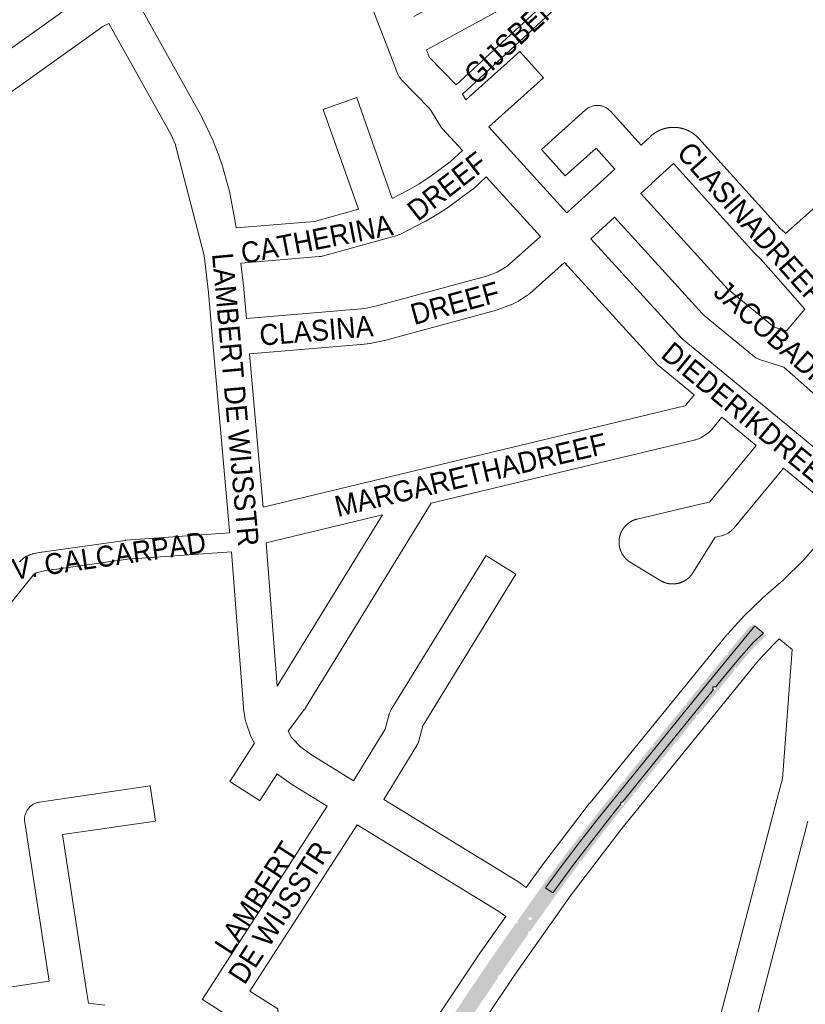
# Paper-space layout 'Layout1' of a CAD drawing. Header units: metres. Extents: x 123097 to 144122, y 392739 to 407589.
# Tile 244 of 256: x 133326 to 133614, y 397862 to 398223. Entities that reach past the tile are written whole.
import ezdxf
from ezdxf.enums import TextEntityAlignment as Align

# ---------------------------------------------------------------- set-up
doc = ezdxf.new("R2010")
doc.units = ezdxf.units.M
doc.header["$MEASUREMENT"] = 0
for name, color, linetype, lineweight in [('gs-anno-wegen algemeen tekst', 7, 'Continuous', 0), ('gs-knt-aanvullende hoofdweg', 7, 'Continuous', 0), ('gs-knt-fietspaden', 7, 'Continuous', 0), ('gs-knt-paden', 7, 'Continuous', 0), ('gs-knt-wegen algemeen', 7, 'Continuous', 0), ('ir-ARC-asfalt-hoofdwegen-te inspecteren', 5, 'Continuous', 0), ('ir-ARC-fietspaden naastliggend- te inspecteren', 1, 'Continuous', 0)]:
    doc.layers.add(name, color=color, linetype=linetype, lineweight=lineweight)
doc.styles.add('Style-Arial', font='arial.ttf')

psp = doc.layouts.get("Layout1")

# ---------------------------------------------------------------- hatches: boundary and pattern name
at = {"layer": 'ir-ARC-asfalt-hoofdwegen-te inspecteren', "linetype": 'Continuous', "lineweight": 13, "extrusion": (0, 0, -1)}
psp.add_hatch(color=5, dxfattribs=at).paths.add_polyline_path([(-133542.661, 397930.796), (-133538.071, 397924.964), (-133532.007, 397917.125), (-133528.686, 397912.739), (-133521.657, 397903.179), (-133521.32, 397902.713), (-133518.685, 397904.525), (-133521.407, 397908.282), (-133524.101, 397911.939), (-133526.819, 397915.579), (-133530.939, 397921.006), (-133533.183, 397923.916), (-133537.509, 397929.441), (-133541.009, 397933.831), (-133577.017, 397978.253), (-133595.482, 398000.749), (-133598.654, 397998.085), (-133594.91, 397994.718), (-133592.419, 397991.923), (-133590.481, 397989.692), (-133587.169, 397985.72), (-133581.952, 397979.356), (-133581.145, 397978.364), (-133581.145, 397978.384), (-133580.145, 397978.384), (-133580.145, 397977.384), (-133580.348, 397977.384), (-133561.344, 397954.017), (-133552.279, 397942.81), (-133547.673, 397937.078), (-133546.859, 397936.058), (-133546.316, 397936.058), (-133546.316, 397935.377)], flags=0)
at = {"layer": 'ir-ARC-asfalt-hoofdwegen-te inspecteren', "linetype": 'Continuous', "lineweight": 13}
h = psp.add_hatch(color=5, dxfattribs=at)
h.paths.add_polyline_path([(133464.442, 397818.455), (133461.811, 397820.264), (133462.162, 397820.809), (133483.776, 397853.843), (133503.059, 397882.427), (133514.774, 397899.064), (133517.409, 397902.764), (133518.685, 397904.525), (133521.32, 397902.713), (133517.565, 397897.52), (133514.966, 397893.873), (133506.948, 397882.532), (133496.425, 397867.039), (133487.939, 397854.398), (133487.939, 397855.37), (133486.939, 397855.37), (133486.939, 397854.37), (133487.92, 397854.37), (133486.322, 397851.989), (133479.325, 397841.37)])
h.paths.add_polyline_path([(133512.519, 397892.793), (133512.519, 397893.793), (133513.519, 397893.793), (133513.519, 397892.793)], flags=16)
at = {"layer": 'ir-ARC-fietspaden naastliggend- te inspecteren', "linetype": 'Continuous', "lineweight": 30, "extrusion": (0, 0, -1)}
h = psp.add_hatch(color=1, dxfattribs=at)
h.paths.add_polyline_path([(-133517.521, 397905.325, 0.0078655), (-133531.452, 397923.896), (-133531.236, 397923.59), (-133531.562, 397923.359), (-133531.995, 397923.972), (-133531.684, 397924.191), (-133539.458, 397934.108), (-133557.817, 397956.881), (-133557.582, 397956.589), (-133557.893, 397956.338), (-133558.364, 397956.922), (-133558.054, 397957.172), (-133570.075, 397971.961), (-133569.839, 397971.669), (-133570.15, 397971.418), (-133570.622, 397972.001), (-133570.313, 397972.251), (-133584.959, 397990.146), (-133585.267, 397989.892), (-133585.744, 397990.471), (-133585.436, 397990.725), (-133593.082, 398000), (-133593.603, 398000.632), (-133594.428, 398001.634), (-133595.482, 398000.749), (-133577.017, 397978.253), (-133541.009, 397933.831), (-133537.509, 397929.441), (-133533.183, 397923.916), (-133530.939, 397921.006), (-133526.819, 397915.579), (-133524.101, 397911.939), (-133521.407, 397908.282), (-133518.685, 397904.525)])
h.paths.add_polyline_path([(-133547.684, 397943.663), (-133548.155, 397944.247), (-133547.843, 397944.498), (-133547.373, 397943.914)], flags=16)
h.paths.add_polyline_path([(-133594.156, 398000.673), (-133594.632, 398001.253), (-133594.323, 398001.507), (-133593.847, 398000.927)], flags=16)
at = {"layer": 'ir-ARC-fietspaden naastliggend- te inspecteren', "linetype": 'Continuous', "lineweight": 30}
h = psp.add_hatch(color=1, dxfattribs=at)
h.paths.add_polyline_path([(133598.725, 397996.242, 0.0375292), (133593.369, 397990.913), (133580.869, 397975.701), (133575.344, 397968.952), (133574.227, 397967.573), (133574.495, 397967.906), (133574.183, 397968.157), (133573.713, 397967.572), (133574.024, 397967.322), (133551.135, 397939.062), (133551.368, 397939.356), (133551.054, 397939.604), (133550.589, 397939.016), (133550.896, 397938.773, 0.0103824), (133536.292, 397920.393), (133536.283, 397920.381, 0.0006661), (133535.372, 397919.181), (133530.6, 397912.938), (133526.491, 397907.462), (133525.68, 397906.341), (133525.672, 397906.347), (133525.23, 397905.741), (133525.24, 397905.734), (133522.477, 397901.917), (133521.32, 397902.713), (133521.657, 397903.179), (133528.686, 397912.739), (133532.007, 397917.125), (133538.071, 397924.964), (133542.661, 397930.796), (133546.316, 397935.377), (133546.316, 397935.058), (133547.316, 397935.058), (133547.316, 397936.058), (133546.859, 397936.058), (133547.673, 397937.078), (133552.279, 397942.81), (133561.344, 397954.017), (133580.348, 397977.384), (133581.145, 397977.384), (133581.145, 397978.364), (133581.952, 397979.356), (133587.169, 397985.72), (133590.481, 397989.692), (133592.419, 397991.923), (133594.91, 397994.718), (133598.654, 397998.085), (133599.789, 397997.132)])
h.paths.add_polyline_path([(133588.283, 397984.754), (133587.975, 397985.009), (133588.452, 397985.587), (133588.761, 397985.332)], flags=16)
h.paths.add_polyline_path([(133531.133, 397913.638), (133530.815, 397913.88), (133531.268, 397914.478), (133531.587, 397914.236)], flags=16)
h.paths.add_polyline_path([(133561.403, 397951.773), (133561.09, 397952.023), (133561.559, 397952.609), (133561.871, 397952.359)], flags=16)
h.paths.add_polyline_path([(133599.051, 397996.531), (133598.799, 397996.841), (133599.38, 397997.315), (133599.633, 397997.005)], flags=16)
at = {"layer": 'ir-ARC-fietspaden naastliggend- te inspecteren', "linetype": 'Continuous', "lineweight": 30, "extrusion": (0, 0, -1)}
h = psp.add_hatch(color=1, dxfattribs=at)
h.paths.add_polyline_path([(-133507.358, 397890.964, 0.0019029), (-133510.356, 397895.276, 0.0018296), (-133513.294, 397899.44, 0.002406), (-133517.521, 397905.325), (-133518.685, 397904.525), (-133517.409, 397902.764), (-133514.774, 397899.064), (-133503.059, 397882.427), (-133483.776, 397853.843), (-133462.162, 397820.809), (-133461.811, 397820.264), (-133460.691, 397821.034), (-133462.868, 397824.392), (-133463.974, 397826.098), (-133464.31, 397825.881), (-133464.718, 397826.51), (-133464.383, 397826.727), (-133474.526, 397842.223), (-133474.857, 397842.008), (-133475.266, 397842.636), (-133474.937, 397842.85), (-133484.763, 397857.862), (-133484.558, 397857.548), (-133484.893, 397857.329), (-133485.303, 397857.958), (-133484.97, 397858.175, 0.0075878)])
h.paths.add_polyline_path([(-133508.218, 397891.479), (-133508.641, 397892.098), (-133508.31, 397892.324), (-133507.888, 397891.704)], flags=16)
h = psp.add_hatch(color=1, dxfattribs=at)
h.paths.add_polyline_path([(-133465.628, 397817.639), (-133467.892, 397821.115), (-133479.725, 397839.277), (-133479.39, 397839.495), (-133479.8, 397840.124), (-133480.135, 397839.905), (-133479.93, 397839.591), (-133488.309, 397852.371), (-133487.975, 397852.59), (-133488.385, 397853.218), (-133488.72, 397852.999), (-133488.515, 397852.685), (-133496.294, 397864.365), (-133499.785, 397869.506), (-133501.38, 397871.842), (-133501.051, 397872.067), (-133501.474, 397872.686), (-133501.803, 397872.462), (-133505.518, 397877.904), (-133508.508, 397882.193), (-133518.148, 397895.835), (-133522.477, 397901.917), (-133521.32, 397902.713), (-133517.565, 397897.52), (-133514.966, 397893.873), (-133506.948, 397882.532), (-133496.425, 397867.039), (-133487.939, 397854.398), (-133487.939, 397854.37), (-133487.92, 397854.37), (-133486.322, 397851.989), (-133479.325, 397841.37), (-133464.442, 397818.455)])
h.paths.add_polyline_path([(-133512.451, 397887.787), (-133512.883, 397888.399), (-133512.556, 397888.63), (-133512.124, 397888.017)], flags=16)
h.paths.add_polyline_path([(-133468.299, 397821.761), (-133468.697, 397822.397), (-133468.359, 397822.609), (-133467.96, 397821.974)], flags=16)

# ---------------------------------------------------------------- linework, layer by layer
at = {"layer": 'gs-knt-aanvullende hoofdweg', "color": 7, "linetype": 'Continuous', "flags": 128}
for points in [[(133511.613, 397904.732), (133515.945, 397910.818), (133516.091, 397911.016), (133534.857, 397935.629), (133535.003, 397935.814), (133585.229, 397997.555), (133585.386, 397997.742), (133585.549, 397997.923), (133591.612, 398004.459), (133591.74, 398004.593), (133591.87, 398004.724), (133598.048, 398010.759), (133598.113, 398010.822), (133598.145, 398010.852), (133598.318, 398011.01), (133598.386, 398011.069), (133598.419, 398011.098), (133602.411, 398014.547), (133602.483, 398014.609), (133605.811, 398017.412), (133613.475, 398025.033), (133624.905, 398038.249), (133627.216, 398041.208)], [(133604.441, 397996.007), (133602.498, 397994.109), (133596.727, 397987.887), (133546.729, 397926.427), (133528.11, 397902.008), (133520.09, 397890.739), (133507.284, 397872.481), (133487.992, 397843.632), (133471.537, 397818.418)], [(133459.336, 397827.206), (133475.437, 397851.876), (133475.483, 397851.947), (133494.845, 397880.9), (133494.939, 397881.037), (133504.1, 397894.098)]]:
    psp.add_lwpolyline(points, dxfattribs=at)
at = {"layer": 'gs-knt-fietspaden', "color": 7, "linetype": 'Continuous', "flags": 128}
for points in [[(133325.538, 398024.338), (133325.656, 398024.455), (133325.78, 398024.565), (133326.762, 398025.402), (133326.866, 398025.488), (133326.974, 398025.569), (133327.084, 398025.646), (133327.198, 398025.719), (133328.18, 398026.324), (133328.296, 398026.393), (133328.415, 398026.457), (133328.536, 398026.517), (133329.003, 398026.735), (133329.126, 398026.789), (133329.25, 398026.839), (133329.377, 398026.883), (133330.072, 398027.115), (133330.21, 398027.158), (133330.35, 398027.196), (133331.512, 398027.48), (133331.678, 398027.516), (133333.53, 398027.874), (133333.619, 398027.89), (133333.708, 398027.904), (133364.294, 398032.194), (133364.414, 398032.209), (133364.534, 398032.219), (133402.764, 398034.926)], [(133403.345, 398027.93), (133365.15, 398025.225), (133334.773, 398020.965), (133333.095, 398020.64), (133332.157, 398020.411), (133331.79, 398020.288), (133331.689, 398020.241), (133331.11, 398019.884), (133330.587, 398019.439), (133321.757, 398008.423), (133321.668, 398008.316), (133321.575, 398008.214)]]:
    psp.add_lwpolyline(points, dxfattribs=at)
at = {"layer": 'gs-knt-paden', "color": 7, "linetype": 'Continuous', "flags": 128}
for points in [[(133485.857, 398199.418), (133538.501, 398248.027)], [(133541.228, 398245.074), (133488.141, 398196.056)]]:
    psp.add_lwpolyline(points, dxfattribs=at)
at = {"layer": 'gs-knt-wegen algemeen', "color": 7, "linetype": 'Continuous', "flags": 128}
for points in [[(133470.261, 398224.542), (133507.896, 398245.207, -0.3705635), (133507.909, 398245.203), (133514.164, 398233.81), (133514.166, 398233.806, -0.4575386), (133514.162, 398233.793), (133514.158, 398233.792), (133474.963, 398212.271)], [(133233.297, 398155.98), (133254.002, 398163.561), (133257.182, 398165.891), (133282.981, 398184.698), (133270.889, 398202.981, -0.390276), (133270.892, 398202.994), (133281.735, 398210.166, -0.3902748), (133281.749, 398210.164), (133293.555, 398192.313), (133344.074, 398228.288)], [(133488.141, 398196.056), (133489.441, 398193.954), (133509.218, 398211.744, -0.3758799), (133509.231, 398211.744), (133517.926, 398202.078, -0.3758814), (133517.925, 398202.065), (133497.853, 398184.009), (133502.174, 398179.275), (133526.502, 398152.528)], [(133405.056, 398146.913), (133433.898, 398149.308), (133449.994, 398153.763), (133437.078, 398190.433, -0.3863153), (133437.084, 398190.445), (133449.346, 398194.764, -0.3863146), (133449.358, 398194.758)], [(133526.502, 398152.528), (133540.035, 398164.829), (133544.121, 398168.543), (133537.209, 398176.206), (133525.915, 398166.047, -0.3758807), (133525.902, 398166.047), (133517.207, 398175.713, -0.3758803), (133517.208, 398175.726), (133533.335, 398190.234), (133533.578, 398190.442), (133533.83, 398190.637), (133534.092, 398190.82), (133534.362, 398190.99), (133534.641, 398191.146), (133534.926, 398191.289), (133535.219, 398191.417), (133535.517, 398191.531), (133535.82, 398191.63), (133536.128, 398191.714), (133536.44, 398191.783), (133536.755, 398191.837), (133537.072, 398191.875), (133537.39, 398191.897), (133537.71, 398191.904), (133538.029, 398191.895), (133538.347, 398191.871), (133538.664, 398191.831), (133538.978, 398191.775), (133539.289, 398191.704), (133539.597, 398191.618), (133539.9, 398191.517), (133540.197, 398191.401), (133540.489, 398191.271), (133540.774, 398191.127), (133541.051, 398190.969), (133541.32, 398190.797), (133541.581, 398190.613), (133541.832, 398190.416), (133542.073, 398190.206), (133542.304, 398189.986), (133542.523, 398189.754)], [(133606.818, 398144.865), (133614.215, 398151.542), (133626.456, 398162.593), (133646.624, 398180.801, -0.3757861), (133646.637, 398180.8), (133655.35, 398171.149, -0.3757863), (133655.349, 398171.136), (133653.696, 398169.644), (133659.603, 398163.1), (133659.606, 398163.097, -0.405613), (133659.606, 398163.084), (133659.603, 398163.081)], [(133476.684, 398045.869), (133430.526, 397970.629), (133430.366, 397970.381), (133430.195, 397970.14), (133424.219, 397962.13), (133425.441, 397959.835), (133428.806, 397956.209), (133432.804, 397953.368), (133448.224, 397943.866), (133459.838, 397962.889), (133461.309, 397968.377), (133461.397, 397968.677), (133461.5, 397968.972), (133461.616, 397969.263), (133461.747, 397969.547), (133461.891, 397969.825), (133462.048, 397970.095), (133496.692, 398026.568, -0.3552612), (133496.704, 398026.571), (133507.787, 398019.772, -0.3552627), (133507.791, 398019.76), (133473.64, 397964.093), (133472.171, 397958.611), (133472.083, 397958.313), (133471.982, 397958.02), (133471.866, 397957.732), (133471.737, 397957.449), (133471.595, 397957.173), (133471.439, 397956.905), (133459.324, 397937.061), (133508.177, 397907.158), (133508.367, 397907.037), (133508.553, 397906.91), (133511.613, 397904.732)], [(133403.58, 397856.657), (133392.748, 397863.635, -0.3850174), (133392.745, 397863.648), (133438.449, 397934.596), (133425.792, 397942.396), (133425.612, 397942.511), (133425.437, 397942.631), (133420.719, 397945.983), (133420.504, 397946.142), (133420.296, 397946.31), (133420.096, 397946.486), (133420.09, 397946.491), (133413.731, 397936.62, -0.3850185), (133413.718, 397936.617), (133402.789, 397943.658, -0.3850175), (133402.786, 397943.671), (133411.825, 397957.703), (133410.786, 397959.654), (133410.729, 397959.767), (133410.645, 397959.935), (133410.639, 397959.948), (133410.517, 397960.223), (133410.514, 397960.232), (133410.51, 397960.24), (133410.404, 397960.517), (133408.727, 397965.194), (133408.63, 397965.487), (133408.547, 397965.784), (133408.477, 397966.085), (133408.423, 397966.388), (133407.806, 397970.346), (133407.772, 397970.597), (133407.747, 397970.848), (133403.345, 398027.93)], [(133296.058, 397864.147), (133336.433, 397870.297), (133327.455, 397928.653), (133327.415, 397928.962), (133327.39, 397929.272), (133327.379, 397929.584), (133327.384, 397929.895), (133327.403, 397930.206), (133327.438, 397930.515), (133327.487, 397930.823), (133327.551, 397931.128), (133327.629, 397931.429), (133327.722, 397931.727), (133327.828, 397932.019), (133327.949, 397932.306), (133328.083, 397932.588), (133328.231, 397932.862), (133328.391, 397933.129), (133328.564, 397933.388), (133328.749, 397933.638), (133328.946, 397933.879), (133329.154, 397934.111), (133329.374, 397934.332), (133329.603, 397934.543), (133329.842, 397934.742), (133330.091, 397934.93), (133330.348, 397935.106), (133330.613, 397935.269), (133330.886, 397935.419), (133331.166, 397935.556), (133331.452, 397935.68), (133331.743, 397935.789), (133332.04, 397935.885), (133332.34, 397935.966), (133332.645, 397936.033), (133332.952, 397936.085), (133373.564, 397941.994, -0.3700559), (133373.575, 397941.986), (133375.447, 397929.12, -0.3700564), (133375.439, 397929.11), (133341.321, 397924.146), (133350.291, 397865.85), (133350.869, 397862.216), (133356.875, 397861.517)]]:
    psp.add_lwpolyline(points, format="xyb", dxfattribs=at)
for points in [[(133488.161, 398175.314), (133483.816, 398180.074), (133480.816, 398183.362), (133480.617, 398183.589), (133480.429, 398183.827), (133480.252, 398184.072), (133480.087, 398184.326), (133476.655, 398189.875), (133476.094, 398190.783), (133465.715, 398201.484), (133465.516, 398201.698), (133465.327, 398201.921), (133465.149, 398202.152), (133464.98, 398202.391), (133464.823, 398202.638), (133464.677, 398202.891), (133464.542, 398203.151), (133464.42, 398203.416), (133464.309, 398203.687), (133460.773, 398212.915), (133452.958, 398233.309)], [(133369.808, 398228.271), (133392.684, 398187.248), (133392.791, 398187.048), (133392.892, 398186.843), (133396.632, 398178.871), (133396.716, 398178.684), (133396.794, 398178.495), (133398.49, 398174.196), (133398.588, 398173.931), (133400.096, 398169.562), (133400.161, 398169.362), (133400.22, 398169.159), (133402.663, 398160.247), (133402.732, 398159.972), (133402.789, 398159.695), (133404.681, 398149.323), (133404.711, 398149.148), (133405.056, 398146.913)], [(133358.381, 398222.03), (133356.116, 398220.88), (133295.648, 398177.819)], [(133402.764, 398034.926), (133402.691, 398035.747), (133396.447, 398106.024), (133394.971, 398123.207), (133393.359, 398136.824), (133382.748, 398177.809), (133381.201, 398181.107), (133358.381, 398222.03)], [(133474.963, 398212.271), (133475.99, 398209.591), (133485.857, 398199.418)], [(133449.358, 398194.758), (133462.397, 398157.742), (133468.212, 398160.737), (133472.226, 398163.12), (133476.144, 398165.663), (133483.641, 398171.188), (133488.161, 398175.314)], [(133542.523, 398189.754), (133553.722, 398177.337), (133557.198, 398180.545), (133557.255, 398180.597), (133557.313, 398180.649), (133557.37, 398180.701), (133557.429, 398180.752), (133557.487, 398180.803), (133557.546, 398180.854), (133557.605, 398180.904), (133557.663, 398180.953), (133557.722, 398181.003), (133557.782, 398181.052), (133557.843, 398181.1), (133557.903, 398181.149), (133557.964, 398181.197), (133558.025, 398181.244), (133558.087, 398181.292), (133558.147, 398181.338), (133558.209, 398181.384), (133558.271, 398181.43), (133558.334, 398181.476), (133558.397, 398181.521), (133558.46, 398181.566), (133558.523, 398181.611), (133558.587, 398181.655), (133558.65, 398181.698), (133558.714, 398181.741), (133558.778, 398181.784), (133558.843, 398181.827), (133558.908, 398181.869), (133558.973, 398181.911), (133559.039, 398181.952), (133559.105, 398181.993), (133559.169, 398182.033), (133559.236, 398182.073), (133559.302, 398182.112), (133559.369, 398182.152), (133559.436, 398182.191), (133559.503, 398182.229), (133559.571, 398182.267), (133559.639, 398182.305), (133559.705, 398182.341), (133559.773, 398182.378), (133559.842, 398182.414), (133559.91, 398182.45), (133559.979, 398182.486), (133560.048, 398182.521), (133560.118, 398182.556), (133560.187, 398182.59), (133560.255, 398182.623), (133560.325, 398182.657), (133560.395, 398182.69), (133560.466, 398182.722), (133560.536, 398182.754), (133560.607, 398182.786), (133560.678, 398182.817), (133560.749, 398182.848), (133560.819, 398182.878), (133560.89, 398182.907), (133560.962, 398182.937), (133561.034, 398182.966), (133561.106, 398182.995), (133561.178, 398183.023), (133561.251, 398183.05), (133561.323, 398183.078), (133561.394, 398183.104), (133561.467, 398183.13), (133561.54, 398183.156), (133561.614, 398183.181), (133561.687, 398183.206), (133561.76, 398183.231), (133561.834, 398183.255), (133561.908, 398183.279), (133561.98, 398183.301), (133562.054, 398183.324), (133562.129, 398183.346), (133562.203, 398183.368), (133562.278, 398183.389), (133562.352, 398183.41), (133562.427, 398183.431), (133562.502, 398183.451), (133562.575, 398183.47), (133562.65, 398183.489), (133562.726, 398183.507), (133562.801, 398183.525), (133562.877, 398183.543), (133562.952, 398183.56), (133563.028, 398183.577), (133563.104, 398183.593), (133563.178, 398183.608), (133563.254, 398183.624), (133563.33, 398183.638), (133563.406, 398183.653), (133563.482, 398183.667), (133563.559, 398183.68), (133563.635, 398183.693), (133563.712, 398183.705), (133563.787, 398183.717), (133563.863, 398183.729), (133563.94, 398183.74), (133564.017, 398183.75), (133564.094, 398183.76), (133564.17, 398183.77), (133564.247, 398183.779), (133564.324, 398183.788), (133564.4, 398183.796), (133564.477, 398183.803), (133564.554, 398183.811), (133564.631, 398183.817), (133564.709, 398183.824), (133564.786, 398183.829), (133564.863, 398183.835), (133564.941, 398183.84), (133565.016, 398183.844), (133565.094, 398183.848), (133565.171, 398183.851), (133565.249, 398183.854), (133565.326, 398183.856), (133565.403, 398183.858), (133565.481, 398183.86), (133565.559, 398183.861), (133565.634, 398183.861), (133565.712, 398183.861), (133565.789, 398183.861), (133565.867, 398183.86), (133565.944, 398183.859), (133566.022, 398183.857), (133566.099, 398183.855), (133566.177, 398183.852), (133566.253, 398183.848), (133566.33, 398183.845), (133566.407, 398183.84), (133566.485, 398183.836), (133566.562, 398183.831), (133566.639, 398183.825), (133566.717, 398183.819), (133566.794, 398183.812), (133566.869, 398183.805), (133566.946, 398183.797), (133567.024, 398183.789), (133567.101, 398183.781), (133567.177, 398183.772), (133567.254, 398183.762), (133567.331, 398183.752), (133567.408, 398183.742), (133567.483, 398183.731), (133567.56, 398183.72), (133567.636, 398183.708), (133567.713, 398183.696), (133567.789, 398183.683), (133567.866, 398183.67), (133567.942, 398183.656), (133568.018, 398183.642), (133568.093, 398183.627), (133568.169, 398183.612), (133568.245, 398183.596), (133568.32, 398183.58), (133568.396, 398183.564), (133568.472, 398183.547), (133568.547, 398183.529), (133568.623, 398183.511), (133568.696, 398183.493), (133568.771, 398183.474), (133568.847, 398183.455), (133568.921, 398183.435), (133568.996, 398183.415), (133569.071, 398183.394), (133569.145, 398183.373), (133569.22, 398183.351), (133569.292, 398183.329), (133569.367, 398183.307), (133569.441, 398183.284), (133569.515, 398183.26), (133569.588, 398183.236), (133569.662, 398183.212), (133569.735, 398183.187), (133569.808, 398183.161), (133569.88, 398183.136), (133569.953, 398183.11), (133570.026, 398183.083), (133570.098, 398183.056), (133570.171, 398183.029), (133570.243, 398183.001), (133570.315, 398182.972), (133570.387, 398182.943), (133570.457, 398182.914), (133570.529, 398182.885), (133570.6, 398182.854), (133570.671, 398182.824), (133570.742, 398182.793), (133570.813, 398182.761), (133570.884, 398182.729), (133570.954, 398182.697), (133571.023, 398182.664), (133571.093, 398182.631), (133571.162, 398182.597), (133571.232, 398182.563), (133571.301, 398182.529), (133571.37, 398182.494), (133571.439, 398182.458), (133571.508, 398182.422), (133571.575, 398182.387), (133571.643, 398182.35), (133571.711, 398182.313), (133571.779, 398182.275), (133571.847, 398182.237), (133571.914, 398182.199), (133571.981, 398182.16), (133572.048, 398182.121), (133572.113, 398182.082), (133572.179, 398182.042), (133572.246, 398182.002), (133572.311, 398181.961), (133572.377, 398181.919), (133572.442, 398181.878), (133572.507, 398181.836), (133572.572, 398181.793), (133572.635, 398181.751), (133572.7, 398181.708), (133572.764, 398181.664), (133572.828, 398181.62), (133572.891, 398181.576), (133572.954, 398181.531), (133573.017, 398181.486), (133573.08, 398181.44), (133573.141, 398181.395), (133573.203, 398181.348), (133573.265, 398181.302), (133573.326, 398181.255), (133573.387, 398181.207), (133573.448, 398181.159), (133573.509, 398181.111), (133573.569, 398181.062), (133573.628, 398181.014), (133573.688, 398180.965), (133573.747, 398180.915), (133573.806, 398180.865), (133573.865, 398180.814), (133573.923, 398180.763), (133573.982, 398180.712), (133574.039, 398180.661), (133574.096, 398180.61), (133574.153, 398180.557), (133574.21, 398180.505), (133574.266, 398180.452), (133574.323, 398180.398), (133574.378, 398180.345), (133574.434, 398180.291), (133574.489, 398180.236), (133574.543, 398180.183), (133574.597, 398180.128), (133574.652, 398180.072), (133574.706, 398180.017), (133574.759, 398179.96), (133574.812, 398179.904), (133574.865, 398179.847), (133574.917, 398179.79), (133574.968, 398179.734), (133604.785, 398146.703), (133606.469, 398145.202), (133606.662, 398145.023), (133606.818, 398144.865)], [(133601.397, 398131.329), (133597.512, 398135.745), (133595.859, 398137.218), (133595.686, 398137.378), (133595.519, 398137.544), (133595.358, 398137.716), (133565.649, 398170.627), (133557.713, 398163.303), (133557.677, 398163.27), (133553.613, 398159.576)], [(133496.93, 398165.69), (133492.167, 398161.342), (133491.996, 398161.192), (133491.821, 398161.047), (133491.64, 398160.91), (133483.713, 398155.067), (133483.556, 398154.955), (133483.396, 398154.848), (133479.206, 398152.128), (133478.984, 398151.99), (133474.688, 398149.441), (133474.519, 398149.343), (133474.347, 398149.251), (133465.466, 398144.678), (133465.226, 398144.561), (133464.981, 398144.453), (133464.732, 398144.356), (133464.479, 398144.269), (133464.223, 398144.192), (133460.188, 398143.075), (133436.782, 398136.597), (133436.487, 398136.523), (133436.189, 398136.462), (133435.888, 398136.416), (133435.585, 398136.383), (133406.805, 398133.993)], [(133516.824, 398143.819), (133496.93, 398165.69)], [(133553.613, 398159.576), (133585.487, 398124.559), (133602.634, 398110.506)], [(133543.979, 398150.819), (133535.269, 398142.902)], [(133619.995, 398083.52), (133606.139, 398095.768), (133597.542, 398098.457), (133597.246, 398098.557), (133596.956, 398098.671), (133596.671, 398098.799), (133596.393, 398098.941), (133596.123, 398099.096), (133595.859, 398099.263), (133595.604, 398099.443), (133595.359, 398099.635), (133576.866, 398114.79), (133576.627, 398114.996), (133576.397, 398115.214), (133576.179, 398115.443), (133543.979, 398150.819)], [(133408.861, 398113.629), (133449.652, 398117.043), (133452.39, 398117.369), (133456.791, 398118.265), (133496.938, 398129.208), (133500.863, 398130.678), (133502.398, 398131.479), (133504.563, 398132.893), (133516.824, 398143.819)], [(133535.269, 398142.902), (133568.77, 398106.157), (133586.581, 398091.61), (133586.587, 398091.605), (133586.592, 398091.601), (133586.597, 398091.597), (133586.6, 398091.594), (133609.293, 398072.913), (133609.297, 398072.911), (133609.299, 398072.908)], [(133406.805, 398133.993), (133407.913, 398124.633), (133407.934, 398124.425), (133408.861, 398113.629)], [(133525.591, 398134.192), (133512.861, 398122.848), (133512.676, 398122.689), (133512.486, 398122.538), (133512.29, 398122.393), (133512.088, 398122.256), (133509.249, 398120.403), (133508.98, 398120.237), (133508.704, 398120.084), (133506.534, 398118.951), (133506.295, 398118.833), (133506.052, 398118.724), (133505.805, 398118.626), (133501.224, 398116.91), (133500.94, 398116.811), (133500.652, 398116.725), (133460.01, 398105.647), (133459.804, 398105.595), (133459.597, 398105.549), (133454.725, 398104.557), (133454.461, 398104.509), (133454.195, 398104.472), (133451.077, 398104.101), (133450.851, 398104.078), (133409.995, 398100.658)], [(133573.291, 398085.654), (133560.164, 398096.376), (133559.922, 398096.583), (133559.691, 398096.802), (133559.471, 398097.032), (133525.591, 398134.192)], [(133601.401, 398131.324), (133601.399, 398131.326), (133601.397, 398131.329)], [(133601.401, 398131.324), (133601.399, 398131.326), (133601.397, 398131.329)], [(133613.854, 398117.132), (133601.401, 398131.324)], [(133602.634, 398110.506), (133607.184, 398109.083), (133613.854, 398117.132)], [(133409.995, 398100.658), (133414.991, 398044.418)], [(133414.991, 398044.418), (133471.023, 398057.901), (133471.026, 398057.902), (133471.03, 398057.903), (133569.823, 398081.562), (133570.077, 398081.737), (133573.291, 398085.654)], [(133583.359, 398077.399), (133579.56, 398072.769), (133579.362, 398072.539), (133579.154, 398072.319), (133578.936, 398072.108), (133578.708, 398071.908), (133578.47, 398071.719), (133578.225, 398071.541), (133576.445, 398070.312), (133576.194, 398070.148), (133575.936, 398069.995), (133575.671, 398069.854), (133575.399, 398069.725), (133575.123, 398069.61), (133574.841, 398069.507), (133573.813, 398069.157), (133573.526, 398069.068), (133573.236, 398068.991), (133476.684, 398045.869)], [(133627.216, 398041.208), (133606.036, 398058.715), (133587.952, 398036.78), (133587.779, 398036.578), (133587.597, 398036.383), (133587.408, 398036.196), (133587.211, 398036.017), (133586.722, 398035.59), (133586.49, 398035.397), (133586.248, 398035.214), (133585.999, 398035.043), (133585.742, 398034.883), (133585.478, 398034.736), (133585.207, 398034.601), (133584.93, 398034.479), (133584.331, 398034.231), (133584.085, 398034.135), (133583.835, 398034.049), (133583.581, 398033.973), (133583.325, 398033.907), (133580.993, 398033.362), (133572.775, 398020.302), (133572.722, 398020.218), (133572.668, 398020.134), (133572.613, 398020.051), (133572.557, 398019.969), (133572.5, 398019.887), (133572.442, 398019.806), (133572.383, 398019.725), (133572.324, 398019.646), (133572.263, 398019.566), (133572.202, 398019.488), (133572.139, 398019.41), (133572.077, 398019.334), (133572.012, 398019.257), (133571.947, 398019.181), (133571.881, 398019.106), (133571.815, 398019.033), (133571.747, 398018.96), (133571.679, 398018.887), (133571.61, 398018.815), (133571.54, 398018.745), (133571.469, 398018.674), (133571.398, 398018.605), (133571.325, 398018.536), (133571.252, 398018.469), (133571.178, 398018.402), (133571.104, 398018.336), (133571.028, 398018.271), (133570.953, 398018.207), (133570.875, 398018.144), (133570.798, 398018.081), (133570.719, 398018.019), (133570.641, 398017.959), (133570.561, 398017.899), (133570.48, 398017.84), (133570.399, 398017.782), (133570.318, 398017.725), (133570.236, 398017.669), (133570.152, 398017.614), (133570.069, 398017.559), (133569.985, 398017.507), (133569.9, 398017.454), (133569.815, 398017.403), (133569.729, 398017.352), (133569.643, 398017.303), (133569.555, 398017.255), (133569.468, 398017.207), (133569.379, 398017.161), (133569.291, 398017.116), (133569.202, 398017.071), (133569.112, 398017.028), (133569.021, 398016.986), (133568.932, 398016.945), (133568.84, 398016.904), (133568.748, 398016.865), (133568.656, 398016.827), (133568.564, 398016.79), (133568.471, 398016.754), (133568.378, 398016.719), (133568.284, 398016.685), (133568.191, 398016.652), (133568.096, 398016.62), (133568.001, 398016.589), (133567.906, 398016.56), (133567.811, 398016.531), (133567.715, 398016.504), (133567.619, 398016.477), (133567.522, 398016.452), (133567.426, 398016.428), (133567.329, 398016.405), (133567.232, 398016.383), (133567.134, 398016.362), (133567.037, 398016.343), (133566.939, 398016.324), (133566.841, 398016.306), (133566.742, 398016.29), (133566.645, 398016.275), (133566.546, 398016.261), (133566.447, 398016.248), (133566.348, 398016.236), (133566.249, 398016.225), (133566.15, 398016.216), (133566.05, 398016.207), (133565.951, 398016.2), (133565.852, 398016.194), (133565.753, 398016.188), (133565.653, 398016.184), (133565.553, 398016.182), (133565.454, 398016.18), (133565.354, 398016.179), (133565.254, 398016.18), (133565.155, 398016.182), (133565.056, 398016.185), (133564.956, 398016.189), (133564.856, 398016.194), (133564.757, 398016.2), (133564.658, 398016.207), (133564.559, 398016.216), (133564.459, 398016.226), (133564.36, 398016.236), (133564.262, 398016.248), (133564.163, 398016.261), (133564.064, 398016.275), (133563.965, 398016.291), (133563.868, 398016.307), (133563.77, 398016.325), (133563.671, 398016.343), (133563.574, 398016.363), (133563.477, 398016.384), (133563.38, 398016.406), (133563.282, 398016.429), (133563.186, 398016.453), (133563.09, 398016.478), (133562.994, 398016.505), (133562.898, 398016.532), (133562.802, 398016.561), (133562.708, 398016.59), (133562.613, 398016.621), (133562.518, 398016.653), (133562.424, 398016.686), (133562.331, 398016.72), (133562.238, 398016.755), (133562.144, 398016.791), (133562.052, 398016.828), (133561.961, 398016.866), (133561.869, 398016.906), (133561.777, 398016.946), (133561.687, 398016.987), (133561.597, 398017.029), (133561.405, 398017.125), (133561.216, 398017.226), (133561.031, 398017.334), (133549.794, 398024.124), (133549.578, 398024.26), (133549.514, 398024.304), (133549.449, 398024.347), (133549.385, 398024.392), (133549.321, 398024.437), (133549.258, 398024.482), (133549.195, 398024.528), (133549.132, 398024.575), (133549.072, 398024.621), (133549.01, 398024.669), (133548.949, 398024.717), (133548.888, 398024.766), (133548.828, 398024.815), (133548.768, 398024.865), (133548.708, 398024.915), (133548.649, 398024.966), (133548.592, 398025.017), (133548.534, 398025.068), (133548.476, 398025.121), (133548.419, 398025.174), (133548.363, 398025.227), (133548.306, 398025.281), (133548.251, 398025.336), (133548.195, 398025.391), (133548.142, 398025.445), (133548.088, 398025.501), (133548.034, 398025.558), (133547.981, 398025.615), (133547.928, 398025.672), (133547.876, 398025.73), (133547.824, 398025.788), (133547.773, 398025.847), (133547.723, 398025.905), (133547.673, 398025.965), (133547.624, 398026.025), (133547.575, 398026.085), (133547.526, 398026.146), (133547.478, 398026.208), (133547.431, 398026.27), (133547.384, 398026.332), (133547.338, 398026.393), (133547.293, 398026.456), (133547.248, 398026.52), (133547.203, 398026.584), (133547.159, 398026.648), (133547.115, 398026.713), (133547.073, 398026.778), (133547.03, 398026.844), (133546.989, 398026.908), (133546.948, 398026.974), (133546.908, 398027.041), (133546.868, 398027.108), (133546.828, 398027.175), (133546.79, 398027.243), (133546.752, 398027.311), (133546.714, 398027.379), (133546.678, 398027.446), (133546.642, 398027.515), (133546.606, 398027.584), (133546.571, 398027.654), (133546.536, 398027.724), (133546.503, 398027.794), (133546.469, 398027.865), (133546.437, 398027.935), (133546.406, 398028.005), (133546.374, 398028.076), (133546.343, 398028.148), (133546.313, 398028.22), (133546.284, 398028.292), (133546.255, 398028.365), (133546.227, 398028.437), (133546.2, 398028.51), (133546.174, 398028.582), (133546.147, 398028.655), (133546.122, 398028.729), (133546.097, 398028.803), (133546.073, 398028.877), (133546.049, 398028.951), (133546.027, 398029.026), (133546.004, 398029.1), (133545.983, 398029.174), (133545.963, 398029.249), (133545.942, 398029.324), (133545.923, 398029.4), (133545.904, 398029.475), (133545.886, 398029.551), (133545.868, 398029.627), (133545.852, 398029.703), (133545.836, 398029.778), (133545.82, 398029.854), (133545.806, 398029.931), (133545.791, 398030.007), (133545.778, 398030.084), (133545.765, 398030.161), (133545.753, 398030.238), (133545.742, 398030.315), (133545.732, 398030.391), (133545.722, 398030.468), (133545.712, 398030.545), (133545.704, 398030.623), (133545.696, 398030.7), (133545.689, 398030.778), (133545.682, 398030.856), (133545.676, 398030.933), (133545.671, 398031.01), (133545.667, 398031.087), (133545.663, 398031.165), (133545.66, 398031.243), (133545.658, 398031.321), (133545.656, 398031.399), (133545.655, 398031.477), (133545.655, 398031.555), (133545.655, 398031.631), (133545.656, 398031.709), (133545.658, 398031.787), (133545.661, 398031.865), (133545.664, 398031.943), (133545.668, 398032.021), (133545.672, 398032.098), (133545.678, 398032.176), (133545.683, 398032.252), (133545.69, 398032.33), (133545.697, 398032.407), (133545.705, 398032.485), (133545.714, 398032.562), (133545.724, 398032.64), (133545.734, 398032.717), (133545.745, 398032.794), (133545.756, 398032.87), (133545.768, 398032.947), (133545.781, 398033.024), (133545.794, 398033.1), (133545.809, 398033.177), (133545.823, 398033.253), (133545.839, 398033.33), (133545.855, 398033.406), (133545.872, 398033.481), (133545.89, 398033.557), (133545.908, 398033.632), (133545.927, 398033.708), (133545.947, 398033.783), (133545.967, 398033.858), (133545.988, 398033.934), (133546.01, 398034.008), (133546.031, 398034.082), (133546.054, 398034.156), (133546.078, 398034.23), (133546.102, 398034.304), (133546.127, 398034.378), (133546.153, 398034.452), (133546.179, 398034.525), (133546.206, 398034.598), (133546.233, 398034.67), (133546.261, 398034.742), (133546.29, 398034.815), (133546.32, 398034.887), (133546.35, 398034.959), (133546.381, 398035.03), (133546.412, 398035.102), (133546.444, 398035.173), (133546.476, 398035.242), (133546.51, 398035.312), (133546.544, 398035.382), (133546.578, 398035.452), (133546.613, 398035.522), (133546.649, 398035.591), (133546.686, 398035.66), (133546.723, 398035.729), (133546.76, 398035.795), (133546.798, 398035.863), (133546.837, 398035.931), (133546.876, 398035.998), (133546.916, 398036.065), (133546.957, 398036.131), (133546.998, 398036.198), (133547.04, 398036.263), (133547.082, 398036.327), (133547.125, 398036.392), (133547.168, 398036.457), (133547.212, 398036.521), (133547.257, 398036.585), (133547.302, 398036.648), (133547.348, 398036.711), (133547.395, 398036.774), (133547.441, 398036.835), (133547.488, 398036.897), (133547.536, 398036.958), (133547.585, 398037.019), (133547.634, 398037.079), (133547.684, 398037.139), (133547.734, 398037.199), (133547.785, 398037.258), (133547.835, 398037.316), (133547.887, 398037.374), (133547.939, 398037.432), (133547.992, 398037.489), (133548.045, 398037.546), (133548.099, 398037.602), (133548.153, 398037.658), (133548.208, 398037.713), (133548.262, 398037.767), (133548.318, 398037.821), (133548.375, 398037.875), (133548.431, 398037.929), (133548.489, 398037.982), (133548.546, 398038.034), (133548.604, 398038.086), (133548.663, 398038.137), (133548.721, 398038.187), (133548.78, 398038.237), (133548.84, 398038.287), (133548.901, 398038.336), (133548.962, 398038.385), (133549.023, 398038.433), (133549.085, 398038.481), (133549.147, 398038.528), (133549.208, 398038.573), (133549.271, 398038.619), (133549.335, 398038.664), (133549.398, 398038.709), (133549.463, 398038.753), (133549.527, 398038.797), (133549.592, 398038.84), (133549.657, 398038.883), (133549.722, 398038.924), (133549.788, 398038.965), (133549.854, 398039.006), (133549.921, 398039.046), (133549.988, 398039.085), (133550.056, 398039.124), (133550.124, 398039.163), (133550.192, 398039.2), (133550.259, 398039.237), (133550.328, 398039.273), (133550.397, 398039.309), (133550.467, 398039.344), (133550.536, 398039.379), (133550.607, 398039.413), (133550.677, 398039.446), (133550.748, 398039.479), (133550.817, 398039.511), (133550.885, 398039.54), (133550.888, 398039.542), (133550.892, 398039.543), (133550.96, 398039.573), (133551.032, 398039.603), (133551.104, 398039.633), (133551.176, 398039.662), (133551.249, 398039.69), (133551.322, 398039.718), (133551.393, 398039.744), (133551.467, 398039.77), (133551.54, 398039.796), (133551.614, 398039.821), (133551.688, 398039.846), (133551.763, 398039.869), (133551.837, 398039.892), (133551.912, 398039.915), (133551.985, 398039.936), (133552.288, 398040.015), (133575.423, 398045.43), (133578.875, 398046.238), (133595.992, 398066.999), (133583.359, 398077.399)], [(133609.299, 398072.908), (133635.309, 398051.411)], [(133458.767, 398041.56), (133416.143, 398031.304)], [(133416.143, 398031.304), (133420.201, 397978.697), (133458.767, 398041.56)], [(133575.303, 397828.393), (133578.677, 397841.317), (133604.342, 397939.686), (133605.62, 397944.647), (133609.163, 397992.116), (133604.441, 397996.007)], [(133504.1, 397894.098), (133501.187, 397896.171), (133449.546, 397927.78), (133410.15, 397866.625)], [(133615.019, 397929.033), (133592.911, 397844.301)], [(133410.15, 397866.625), (133420.337, 397860.18), (133420.339, 397860.177), (133420.341, 397860.174), (133420.982, 397853.776), (133421, 397853.462), (133421.002, 397853.147), (133420.989, 397852.833), (133420.961, 397852.519), (133420.918, 397852.207), (133420.86, 397851.898), (133420.805, 397851.666), (133458.627, 397827.712), (133458.839, 397827.572), (133459.046, 397827.423), (133459.336, 397827.206)]]:
    psp.add_lwpolyline(points, dxfattribs=at)
at = {"layer": 'ir-ARC-asfalt-hoofdwegen-te inspecteren', "color": 5, "linetype": 'Continuous', "lineweight": 13}
psp.add_lwpolyline([(133542.661, 397930.796), (133538.071, 397924.964), (133532.007, 397917.125), (133528.686, 397912.739), (133521.657, 397903.179), (133521.32, 397902.713), (133518.685, 397904.525), (133521.407, 397908.282), (133524.101, 397911.939), (133526.819, 397915.579), (133530.939, 397921.006), (133533.183, 397923.916), (133537.509, 397929.441), (133541.009, 397933.831), (133577.017, 397978.253), (133595.482, 398000.749), (133598.654, 397998.085), (133594.91, 397994.718), (133592.419, 397991.923), (133590.481, 397989.692), (133587.169, 397985.72), (133581.952, 397979.356), (133581.145, 397978.364), (133581.145, 397978.384), (133580.145, 397978.384), (133580.145, 397977.384), (133580.348, 397977.384), (133561.344, 397954.017), (133552.279, 397942.81), (133547.673, 397937.078), (133546.859, 397936.058), (133546.316, 397936.058), (133546.316, 397935.377)], close=True, dxfattribs=at)

# ---------------------------------------------------------------- texts
at = {"layer": 'gs-anno-wegen algemeen tekst', "color": 7, "style": 'Style-Arial', "width": 0.909091}
for s, rotation, p in [('GIJSBERTDREEF', 42.71729, (133520.342, 398229.192)), ('CLASINADREEF', 311.77813, (133594.285, 398148.753)), ('LAMBERT DE WIJSSTR', 275.11648, (133404.88, 398083.87)), ('JACOBADREEF', 318.52536, (133609.409, 398101.566)), ('DIEDERIKDREEF', 320.49095, (133593.589, 398077.41)), ('MARGARETHADREEF', 13.30847, (133491.201, 398056.226)), ('LAMBERT', 56.96276, (133412.506, 397900.948)), ('DE WIJSSTR', 56.96276, (133421.064, 397895.54))]:
    psp.add_text(s, height=7.7, rotation=rotation, dxfattribs=at).set_placement(p, align=Align.MIDDLE_CENTER)
at = {"layer": 'gs-anno-wegen algemeen tekst', "color": 7, "linetype": 'Continuous', "style": 'Style-Arial', "width": 0.909091}
for s, rotation, p in [('DREEF', 37.87707, (133482.493, 398162.255)), ('CATHERINA', 10.95734, (133434.69, 398142.802)), ('DREEF', 15.24701, (133485.393, 398119.313)), ('CLASINA', 4.78396, (133434.516, 398109.243))]:
    psp.add_text(s, height=7.7, rotation=rotation, dxfattribs=at).set_placement(p, align=Align.MIDDLE_CENTER)
at = {"layer": 'gs-anno-wegen algemeen tekst', "color": 7, "insert": (133343.339, 398024.349), "char_height": 7.7, "attachment_point": 5, "rotation": 8.15316, "line_spacing_factor": 0.6, "style": 'Style-Arial'}
psp.add_mtext('\\H1x;\\W0.909091;ELISE V. CALCARPAD', dxfattribs=at)

doc.saveas('drawing.dxf')
